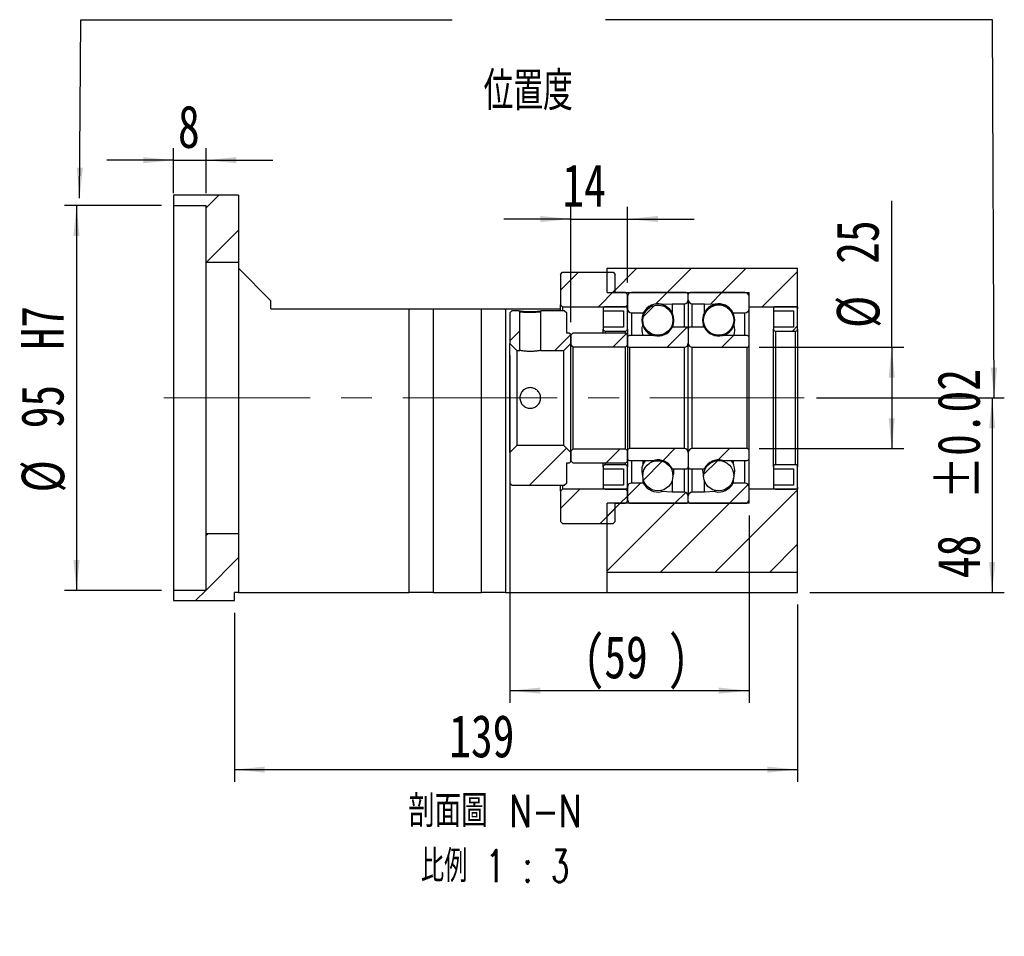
# Model space of a CAD drawing. Header units: millimetres. Extents: x 42 to 264, y 7 to 191.
# Tile 2 of 3: x 181 to 262, y 7 to 82. Entities that reach past the tile are written whole.
import ezdxf

# ---------------------------------------------------------------- set-up
doc = ezdxf.new("R2010")
doc.units = ezdxf.units.MM
doc.linetypes.add('CENTERX2', pattern=[20.32, 12.7, -2.54, 2.54, -2.54])
doc.layers.add('FORMAT', color=7, linetype='Continuous')
doc.styles.add('SLDTEXTSTYLE0', font='TXT', dxfattribs={"width": 0.75})
doc.styles.add('SLDTEXTSTYLE1', font='TXT', dxfattribs={"width": 0.7, "bigfont": 'bigfont'})
doc.styles.add('SLDTEXTSTYLE4', font='TXT', dxfattribs={"width": 0.75, "bigfont": 'bigfont'})
doc.styles.add('SLDTEXTSTYLE5', font='TXT', dxfattribs={"width": 0.65625, "bigfont": 'bigfont'})
doc.dimstyles.new('SLDDIMSTYLE4', dxfattribs={"dimtxt": 3.5, "dimasz": 2.5, "dimexe": 0, "dimexo": 0.0625, "dimgap": 0.875, "dimtad": 1, "dimlfac": 3, "dimrnd": 1e-09, "dimzin": 12, "dimdsep": 46, "dimtxsty": 'SLDTEXTSTYLE0', "dimsah": 1, "dimcen": 0.09, "dimadec": 0, "dimazin": 3, "dimtfac": 1, "dimtofl": 0, "dimtmove": 0, "dimatfit": 3, "dimfxl": 1, "dimfrac": 2, "dimtolj": 1, "dimtzin": 12, "dimarcsym": 0})
doc.dimstyles.new('SLDDIMSTYLE5', dxfattribs={"dimtxt": 3.5, "dimasz": 2.5, "dimexe": 0, "dimexo": 0.0625, "dimgap": 0.875, "dimtad": 1, "dimlfac": 3, "dimrnd": 1e-09, "dimzin": 12, "dimdsep": 46, "dimtxsty": 'SLDTEXTSTYLE0', "dimsah": 1, "dimcen": 0.09, "dimadec": 0, "dimazin": 3, "dimtfac": 1, "dimtmove": 0, "dimatfit": 0, "dimfxl": 1, "dimfrac": 2, "dimtolj": 1, "dimtzin": 12, "dimarcsym": 0})
doc.dimstyles.new('SLDDIMSTYLE6', dxfattribs={"dimtxt": 3.5, "dimasz": 2.5, "dimexe": 0, "dimexo": 0.0625, "dimgap": 0.875, "dimtad": 1, "dimlfac": 3, "dimrnd": 1e-09, "dimzin": 12, "dimdsep": 46, "dimtxsty": 'SLDTEXTSTYLE0', "dimsah": 1, "dimcen": 0.09, "dimadec": 0, "dimazin": 3, "dimtfac": 1, "dimtofl": 0, "dimtmove": 0, "dimatfit": 3, "dimfxl": 1, "dimfrac": 2, "dimtolj": 1, "dimarcsym": 0})
doc.dimstyles.new('SLDDIMSTYLE7', dxfattribs={"dimtxt": 3.5, "dimasz": 2.5, "dimexe": 0, "dimexo": 0.0625, "dimgap": 0.875, "dimtad": 1, "dimlfac": 3, "dimrnd": 1e-09, "dimzin": 12, "dimdsep": 46, "dimtxsty": 'SLDTEXTSTYLE0', "dimsah": 1, "dimcen": 0.09, "dimadec": 0, "dimazin": 3, "dimtol": 1, "dimtp": 0.02, "dimtm": 0.02, "dimtfac": 1, "dimtofl": 0, "dimtmove": 0, "dimatfit": 3, "dimfxl": 1, "dimfrac": 2, "dimtolj": 1, "dimarcsym": 0})

# ---------------------------------------------------------------- blocks, each defined once
blk = doc.blocks.new('_D_8')
at = {"layer": 'FORMAT', "color": 7}
for p, q in [((194.004, 67.661), (194.004, 71.384)), ((196.67, 67.661), (196.67, 71.384)), ((194.004, 70.384), (188.504, 70.384)), ((194.004, 70.384), (196.67, 70.384)), ((196.67, 70.384), (202.17, 70.384))]:
    blk.add_line(p, q, dxfattribs=at)
for points in [[(194.004, 70.384), (191.504, 70.634), (191.504, 70.134)], [(196.67, 70.384), (199.17, 70.134), (199.17, 70.634)]]:
    blk.add_solid(points, dxfattribs=at)
at = {"layer": 'FORMAT', "color": 7, "insert": (194.364, 74.896), "char_height": 3.5, "attachment_point": 1, "style": 'SLDTEXTSTYLE0'}
blk.add_mtext('8', dxfattribs=at)
blk = doc.blocks.new('_D_9')
at = {"layer": 'FORMAT', "color": 7}
for p, q in [((193.004, 66.661), (185.013, 66.661)), ((186.013, 66.661), (186.013, 34.995)), ((193.004, 34.995), (185.013, 34.995))]:
    blk.add_line(p, q, dxfattribs=at)
for points in [[(186.013, 66.661), (185.763, 64.161), (186.263, 64.161)], [(186.013, 34.995), (186.263, 37.495), (185.763, 37.495)]]:
    blk.add_solid(points, dxfattribs=at)
at = {"layer": 'FORMAT', "color": 7, "char_height": 3.5, "attachment_point": 1, "rotation": 90, "style": 'SLDTEXTSTYLE0'}
for s, insert in [('H7', (181.447, 54.815)), ('95', (181.447, 48.33)), ('%%c', (181.501, 43.052))]:
    blk.add_mtext(s, dxfattribs=dict(at, insert=insert))
blk = doc.blocks.new('_D_10')
at = {"layer": 'FORMAT', "color": 7}
for p, q in [((245.337, 33.828), (245.337, 19.256)), ((199.004, 33.161), (199.004, 19.256)), ((199.004, 20.256), (245.337, 20.256))]:
    blk.add_line(p, q, dxfattribs=at)
for points in [[(199.004, 20.256), (201.504, 20.006), (201.504, 20.506)], [(245.337, 20.256), (242.837, 20.506), (242.837, 20.006)]]:
    blk.add_solid(points, dxfattribs=at)
at = {"layer": 'FORMAT', "color": 7, "insert": (216.677, 24.768), "char_height": 3.5, "attachment_point": 1, "style": 'SLDTEXTSTYLE0'}
blk.add_mtext('139', dxfattribs=at)
blk = doc.blocks.new('_D_11')
at = {"layer": 'FORMAT', "color": 7}
for p, q in [((221.67, 54.311), (221.67, 25.755)), ((241.337, 41.161), (241.337, 25.755)), ((221.67, 26.755), (241.337, 26.755))]:
    blk.add_line(p, q, dxfattribs=at)
for points in [[(221.67, 26.755), (224.17, 26.505), (224.17, 27.005)], [(241.337, 26.755), (238.837, 27.005), (238.837, 26.505)]]:
    blk.add_solid(points, dxfattribs=at)
at = {"layer": 'FORMAT', "color": 7, "char_height": 3.5, "attachment_point": 1, "style": 'SLDTEXTSTYLE0'}
for s, insert in [('(', (227.709, 31.267)), (')', (234.603, 31.267)), ('59', (229.43, 31.267))]:
    blk.add_mtext(s, dxfattribs=dict(at, insert=insert))
blk = doc.blocks.new('_D_12')
at = {"layer": 'FORMAT', "color": 7}
for p, q in [((253.075, 54.995), (253.075, 67.034)), ((242.17, 54.995), (254.075, 54.995)), ((253.075, 54.995), (253.075, 46.661)), ((242.17, 46.661), (254.075, 46.661))]:
    blk.add_line(p, q, dxfattribs=at)
for points in [[(253.075, 54.995), (252.825, 52.495), (253.325, 52.495)], [(253.075, 46.661), (253.325, 49.161), (252.825, 49.161)]]:
    blk.add_solid(points, dxfattribs=at)
at = {"layer": 'FORMAT', "color": 7, "char_height": 3.5, "attachment_point": 1, "rotation": 90, "style": 'SLDTEXTSTYLE0'}
for s, insert in [('25', (248.51, 61.862)), ('%%c', (248.563, 56.584))]:
    blk.add_mtext(s, dxfattribs=dict(at, insert=insert))
blk = doc.blocks.new('_D_13')
at = {"layer": 'FORMAT', "color": 7}
for p, q in [((246.881, 50.828), (262.337, 50.828)), ((261.337, 50.828), (261.337, 34.828)), ((246.337, 34.828), (262.337, 34.828))]:
    blk.add_line(p, q, dxfattribs=at)
for points in [[(261.337, 50.828), (261.087, 48.328), (261.587, 48.328)], [(261.337, 34.828), (261.587, 37.328), (261.087, 37.328)]]:
    blk.add_solid(points, dxfattribs=at)
at = {"layer": 'FORMAT', "color": 7, "char_height": 3.5, "attachment_point": 1, "rotation": 90, "style": 'SLDTEXTSTYLE0'}
for s, insert in [('±0.02', (256.825, 42.491)), ('48', (256.825, 36.006))]:
    blk.add_mtext(s, dxfattribs=dict(at, insert=insert))
blk = doc.blocks.new('_D_14')
at = {"layer": 'FORMAT', "color": 7}
for p, q in [((226.67, 57.061), (226.67, 66.543)), ((231.337, 60.328), (231.337, 66.543)), ((226.67, 65.543), (221.17, 65.543)), ((226.67, 65.543), (231.337, 65.543)), ((231.337, 65.543), (236.837, 65.543))]:
    blk.add_line(p, q, dxfattribs=at)
for points in [[(226.67, 65.543), (224.17, 65.793), (224.17, 65.293)], [(231.337, 65.543), (233.837, 65.293), (233.837, 65.793)]]:
    blk.add_solid(points, dxfattribs=at)
at = {"layer": 'FORMAT', "color": 7, "insert": (225.981, 70.055), "char_height": 3.5, "attachment_point": 1, "style": 'SLDTEXTSTYLE0'}
blk.add_mtext('14', dxfattribs=at)
blk = doc.blocks.new('SW_NOTE_1')
at = {"layer": 'FORMAT', "color": 0, "char_height": 2.64583, "attachment_point": 2}
for s, insert, style in [('\\M+19655\\M+196CA\\M+19AA4 N-N', (8.847, 3.411), 'SLDTEXTSTYLE4'), ('\\M+194E4\\M+197E1 1 : 3', (8.861, -1.117), 'SLDTEXTSTYLE5')]:
    blk.add_mtext(s, dxfattribs=dict(at, insert=insert, style=style))

msp = doc.modelspace()

# ---------------------------------------------------------------- hatches: boundary and pattern name
at = {"layer": 'FORMAT', "linetype": 'Continuous', "lineweight": 18}
h = msp.add_hatch(dxfattribs=at)
h.set_pattern_fill('ANSI31', color=256, style=0)
h.paths.add_polyline_path([(199.3369, 61.9946), (199.3369, 67.4946), (194.0035, 67.4946), (194.0035, 66.6613), (196.6702, 66.6613), (196.6702, 61.9946)], flags=0)
h = msp.add_hatch(dxfattribs=at)
h.set_pattern_fill('ANSI31', color=256, style=0)
h.paths.add_polyline_path([(231.1702, 58.328), (231.3369, 58.4946), (231.3369, 59.328), (231.1702, 59.4946), (230.3369, 59.4946), (230.3369, 60.9946), (230.1702, 61.1613), (226.0035, 61.1613), (225.8369, 60.9946), (225.8369, 58.4946), (226.0035, 58.328)], flags=0)
h = msp.add_hatch(dxfattribs=at)
h.set_pattern_fill('ANSI31', color=256, style=0)
h.paths.add_polyline_path([(245.3369, 61.4946), (229.6702, 61.4946), (229.6702, 59.4946), (241.3369, 59.4946), (241.3369, 58.328), (245.3369, 58.328)], flags=0)
h = msp.add_hatch(dxfattribs=at)
h.set_pattern_fill('ANSI31', color=256, style=0)
edge = h.paths.add_edge_path(flags=0)
edge.add_line((236.3369, 58.9113), (236.3369, 59.328))
edge.add_arc((236.1702, 59.328), 0.1667, 0, 90)
edge.add_line((236.1702, 59.4946), (231.6702, 59.4946))
edge.add_arc((231.6702, 59.1613), 0.3333, 90, 180)
edge.add_line((231.3369, 59.1613), (231.3369, 58.1613))
edge.add_arc((231.6702, 58.1613), 0.3333, 180, 270)
edge.add_line((231.6702, 57.828), (232.6087, 57.828))
edge.add_arc((232.6087, 57.8946), 0.0667, 270, 332.110612)
edge.add_arc((233.8369, 57.2446), 1.3229, 77.204848, 152.110612, ccw=False)
edge.add_arc((234.1446, 58.5997), 0.0667, 257.204848, 273)
edge.add_line((234.1481, 58.5331), (235.0035, 58.578))
edge.add_line((235.0035, 58.578), (236.0035, 58.578))
edge.add_arc((236.0035, 58.9113), 0.3333, 270, 360)
h = msp.add_hatch(dxfattribs=at)
h.set_pattern_fill('ANSI31', color=256, style=0)
edge = h.paths.add_edge_path(flags=0)
edge.add_line((241.0035, 59.4946), (236.5035, 59.4946))
edge.add_arc((236.5035, 59.328), 0.1667, 90, 180)
edge.add_line((236.3369, 59.328), (236.3369, 58.9113))
edge.add_arc((236.6702, 58.9113), 0.3333, 180, 270)
edge.add_line((236.6702, 58.578), (237.6702, 58.578))
edge.add_line((237.6702, 58.578), (238.5256, 58.5331))
edge.add_arc((238.5291, 58.5997), 0.0667, 267, 282.795152)
edge.add_arc((238.8369, 57.2446), 1.3229, 27.889388, 102.795152, ccw=False)
edge.add_arc((240.0651, 57.8946), 0.0667, 207.889388, 270)
edge.add_line((240.0651, 57.828), (241.0035, 57.828))
edge.add_arc((241.0035, 58.1613), 0.3333, 270, 360)
edge.add_line((241.3369, 58.1613), (241.3369, 59.1613))
edge.add_arc((241.0035, 59.1613), 0.3333, 0, 90)
h = msp.add_hatch(dxfattribs=at)
h.set_pattern_fill('ANSI31', color=256, style=0)
edge = h.paths.add_edge_path(flags=0)
edge.add_line((231.0035, 57.9946), (231.0035, 56.6613))
edge.add_line((231.0035, 56.6613), (229.3369, 56.6613))
edge.add_line((229.3369, 56.6613), (229.3369, 56.4946))
edge.add_arc((229.5035, 56.4946), 0.1667, 180, 270)
edge.add_line((229.5035, 56.328), (231.1702, 56.328))
edge.add_arc((231.1702, 56.4946), 0.1667, 270, 360)
edge.add_line((231.3369, 56.4946), (231.3369, 58.1613))
edge.add_arc((231.1702, 58.1613), 0.1667, 0, 90)
edge.add_line((231.1702, 58.328), (229.5035, 58.328))
edge.add_arc((229.5035, 58.1613), 0.1667, 90, 180)
edge.add_line((229.3369, 58.1613), (229.3369, 57.9946))
edge.add_line((229.3369, 57.9946), (231.0035, 57.9946))
h = msp.add_hatch(dxfattribs=at)
h.set_pattern_fill('ANSI31', color=256, style=0)
edge = h.paths.add_edge_path(flags=0)
edge.add_arc((233.8369, 57.2285), 1.2422, 0, 360)
h = msp.add_hatch(dxfattribs=at)
h.set_pattern_fill('ANSI31', color=256, style=0)
edge = h.paths.add_edge_path(flags=0)
edge.add_arc((238.8369, 57.229), 1.2448, 0, 360)
h = msp.add_hatch(dxfattribs=at)
h.set_pattern_fill('ANSI31', color=256, style=0)
edge = h.paths.add_edge_path(flags=0)
edge.add_line((245.0035, 57.9946), (245.0035, 56.6613))
edge.add_line((245.0035, 56.6613), (243.3369, 56.6613))
edge.add_line((243.3369, 56.6613), (243.3369, 56.4946))
edge.add_arc((243.5035, 56.4946), 0.1667, 180, 270)
edge.add_line((243.5035, 56.328), (245.1702, 56.328))
edge.add_arc((245.1702, 56.4946), 0.1667, 270, 360)
edge.add_line((245.3369, 56.4946), (245.3369, 58.1613))
edge.add_arc((245.1702, 58.1613), 0.1667, 0, 90)
edge.add_line((245.1702, 58.328), (243.5035, 58.328))
edge.add_arc((243.5035, 58.1613), 0.1667, 90, 180)
edge.add_line((243.3369, 58.1613), (243.3369, 57.9946))
edge.add_line((243.3369, 57.9946), (245.0035, 57.9946))
h = msp.add_hatch(dxfattribs=at)
h.set_pattern_fill('ANSI31', color=256, style=0)
h.paths.add_polyline_path([(221.6702, 55.3113), (222.2369, 54.7446), (222.4869, 54.7446), (222.4869, 57.905), (222.4098, 57.9946), (221.8369, 57.9946), (221.6702, 57.828)], flags=0)
h = msp.add_hatch(dxfattribs=at)
h.set_pattern_fill('ANSI31', color=256, style=0)
edge = h.paths.add_edge_path(flags=0)
edge.add_line((226.1035, 54.7446), (226.6702, 55.3113))
edge.add_line((226.6702, 55.3113), (226.6702, 56.0613))
edge.add_line((226.6702, 56.0613), (226.5702, 56.1613))
edge.add_line((226.5702, 56.1613), (226.3369, 56.1613))
edge.add_line((226.3369, 56.1613), (226.3369, 57.828))
edge.add_line((226.3369, 57.828), (226.1702, 57.9946))
edge.add_line((226.1702, 57.9946), (224.264, 57.9946))
edge.add_line((224.264, 57.9946), (224.1869, 57.905))
edge.add_line((224.1869, 57.905), (224.1869, 54.7446))
edge.add_line((224.1869, 54.7446), (226.1035, 54.7446))
h = msp.add_hatch(dxfattribs=at)
h.set_pattern_fill('ANSI31', color=256, style=0)
edge = h.paths.add_edge_path(flags=0)
edge.add_line((226.6702, 55.2113), (226.8369, 55.0446))
edge.add_line((226.8369, 55.0446), (231.1702, 55.0446))
edge.add_arc((231.1702, 55.2113), 0.1667, 270, 360)
edge.add_line((231.3369, 55.2113), (231.3369, 55.9946))
edge.add_arc((231.1702, 55.9946), 0.1667, 0, 90)
edge.add_line((231.1702, 56.1613), (226.8369, 56.1613))
edge.add_line((226.8369, 56.1613), (226.6702, 55.9946))
edge.add_line((226.6702, 55.9946), (226.6702, 55.2113))
h = msp.add_hatch(dxfattribs=at)
h.set_pattern_fill('ANSI31', color=256, style=0)
edge = h.paths.add_edge_path(flags=0)
edge.add_line((231.3369, 55.7946), (231.3369, 55.1613))
edge.add_arc((231.5035, 55.1613), 0.1667, 180, 270)
edge.add_line((231.5035, 54.9946), (236.0035, 54.9946))
edge.add_arc((236.0035, 55.328), 0.3333, 270, 360)
edge.add_line((236.3369, 55.328), (236.3369, 56.4946))
edge.add_arc((236.1702, 56.4946), 0.1667, 0, 90)
edge.add_line((236.1702, 56.6613), (235.0651, 56.6613))
edge.add_arc((235.0651, 56.5946), 0.0667, 90, 152.110612)
edge.add_arc((233.8369, 57.2446), 1.3229, 256.291565, 332.110612, ccw=False)
edge.add_arc((233.5076, 55.8946), 0.0667, 76.291565, 90)
edge.add_line((233.5076, 55.9613), (231.5035, 55.9613))
edge.add_arc((231.5035, 55.7946), 0.1667, 90, 180)
h = msp.add_hatch(dxfattribs=at)
h.set_pattern_fill('ANSI31', color=256, style=0)
edge = h.paths.add_edge_path(flags=0)
edge.add_line((236.6702, 54.9946), (241.1702, 54.9946))
edge.add_arc((241.1702, 55.1613), 0.1667, 270, 360)
edge.add_line((241.3369, 55.1613), (241.3369, 55.7946))
edge.add_arc((241.1702, 55.7946), 0.1667, 0, 90)
edge.add_line((241.1702, 55.9613), (239.1662, 55.9613))
edge.add_arc((239.1662, 55.8946), 0.0667, 90, 103.708435)
edge.add_arc((238.8369, 57.2446), 1.3229, 207.889388, 283.708435, ccw=False)
edge.add_arc((237.6087, 56.5946), 0.0667, 27.889388, 90)
edge.add_line((237.6087, 56.6613), (236.5035, 56.6613))
edge.add_arc((236.5035, 56.4946), 0.1667, 90, 180)
edge.add_line((236.3369, 56.4946), (236.3369, 55.328))
edge.add_arc((236.6702, 55.328), 0.3333, 180, 270)
h = msp.add_hatch(dxfattribs=at)
h.set_pattern_fill('ANSI31', color=256, style=0)
h.paths.add_polyline_path([(226.5702, 45.4946), (226.6702, 45.5946), (226.6702, 46.3446), (226.1035, 46.9113), (222.2369, 46.9113), (221.6702, 46.3446), (221.6702, 43.828), (221.8369, 43.6613), (226.1702, 43.6613), (226.3369, 43.828), (226.3369, 45.4946)], flags=0)
h = msp.add_hatch(dxfattribs=at)
h.set_pattern_fill('ANSI31', color=256, style=0)
edge = h.paths.add_edge_path(flags=0)
edge.add_line((226.8369, 46.6113), (226.6702, 46.4446))
edge.add_line((226.6702, 46.4446), (226.6702, 45.6613))
edge.add_line((226.6702, 45.6613), (226.8369, 45.4946))
edge.add_line((226.8369, 45.4946), (231.1702, 45.4946))
edge.add_arc((231.1702, 45.6613), 0.1667, 270, 360)
edge.add_line((231.3369, 45.6613), (231.3369, 46.4446))
edge.add_arc((231.1702, 46.4446), 0.1667, 0, 90)
edge.add_line((231.1702, 46.6113), (226.8369, 46.6113))
h = msp.add_hatch(dxfattribs=at)
h.set_pattern_fill('ANSI31', color=256, style=0)
edge = h.paths.add_edge_path(flags=0)
edge.add_line((236.0035, 46.6613), (231.5035, 46.6613))
edge.add_arc((231.5035, 46.4946), 0.1667, 90, 180)
edge.add_line((231.3369, 46.4946), (231.3369, 45.8613))
edge.add_arc((231.5035, 45.8613), 0.1667, 180, 270)
edge.add_line((231.5035, 45.6946), (233.5076, 45.6946))
edge.add_arc((233.5076, 45.7613), 0.0667, 270, 283.708435)
edge.add_arc((233.8369, 44.4113), 1.3229, 27.889388, 103.708435, ccw=False)
edge.add_arc((235.0651, 45.0613), 0.0667, 207.889388, 270)
edge.add_line((235.0651, 44.9946), (236.1702, 44.9946))
edge.add_arc((236.1702, 45.1613), 0.1667, 270, 360)
edge.add_line((236.3369, 45.1613), (236.3369, 46.328))
edge.add_arc((236.0035, 46.328), 0.3333, 0, 90)
h = msp.add_hatch(dxfattribs=at)
h.set_pattern_fill('ANSI31', color=256, style=0)
edge = h.paths.add_edge_path(flags=0)
edge.add_line((241.3369, 45.8613), (241.3369, 46.4946))
edge.add_arc((241.1702, 46.4946), 0.1667, 0, 90)
edge.add_line((241.1702, 46.6613), (236.6702, 46.6613))
edge.add_arc((236.6702, 46.328), 0.3333, 90, 180)
edge.add_line((236.3369, 46.328), (236.3369, 45.1613))
edge.add_arc((236.5035, 45.1613), 0.1667, 180, 270)
edge.add_line((236.5035, 44.9946), (237.6087, 44.9946))
edge.add_arc((237.6087, 45.0613), 0.0667, 270, 332.110612)
edge.add_arc((238.8369, 44.4113), 1.3229, 76.291565, 152.110612, ccw=False)
edge.add_arc((239.1662, 45.7613), 0.0667, 256.291565, 270)
edge.add_line((239.1662, 45.6946), (241.1702, 45.6946))
edge.add_arc((241.1702, 45.8613), 0.1667, 270, 360)
h = msp.add_hatch(dxfattribs=at)
h.set_pattern_fill('ANSI31', color=256, style=0)
edge = h.paths.add_edge_path(flags=0)
edge.add_arc((233.8369, 44.4274), 1.2422, 0, 360)
h = msp.add_hatch(dxfattribs=at)
h.set_pattern_fill('ANSI31', color=256, style=0)
edge = h.paths.add_edge_path(flags=0)
edge.add_arc((238.8369, 44.4269), 1.2448, 0, 360)
h = msp.add_hatch(dxfattribs=at)
h.set_pattern_fill('ANSI31', color=256, style=0)
edge = h.paths.add_edge_path(flags=0)
edge.add_line((229.3369, 45.1613), (229.3369, 44.9946))
edge.add_line((229.3369, 44.9946), (231.0035, 44.9946))
edge.add_line((231.0035, 44.9946), (231.0035, 43.6613))
edge.add_line((231.0035, 43.6613), (229.3369, 43.6613))
edge.add_line((229.3369, 43.6613), (229.3369, 43.4946))
edge.add_arc((229.5035, 43.4946), 0.1667, 180, 270)
edge.add_line((229.5035, 43.328), (231.1702, 43.328))
edge.add_arc((231.1702, 43.4946), 0.1667, 270, 360)
edge.add_line((231.3369, 43.4946), (231.3369, 45.1613))
edge.add_arc((231.1702, 45.1613), 0.1667, 0, 90)
edge.add_line((231.1702, 45.328), (229.5035, 45.328))
edge.add_arc((229.5035, 45.1613), 0.1667, 90, 180)
h = msp.add_hatch(dxfattribs=at)
h.set_pattern_fill('ANSI31', color=256, style=0)
edge = h.paths.add_edge_path(flags=0)
edge.add_line((243.3369, 45.1613), (243.3369, 44.9946))
edge.add_line((243.3369, 44.9946), (245.0035, 44.9946))
edge.add_line((245.0035, 44.9946), (245.0035, 43.6613))
edge.add_line((245.0035, 43.6613), (243.3369, 43.6613))
edge.add_line((243.3369, 43.6613), (243.3369, 43.4946))
edge.add_arc((243.5035, 43.4946), 0.1667, 180, 270)
edge.add_line((243.5035, 43.328), (245.1702, 43.328))
edge.add_arc((245.1702, 43.4946), 0.1667, 270, 360)
edge.add_line((245.3369, 43.4946), (245.3369, 45.1613))
edge.add_arc((245.1702, 45.1613), 0.1667, 0, 90)
edge.add_line((245.1702, 45.328), (243.5035, 45.328))
edge.add_arc((243.5035, 45.1613), 0.1667, 90, 180)
h = msp.add_hatch(dxfattribs=at)
h.set_pattern_fill('ANSI31', color=256, style=0)
edge = h.paths.add_edge_path(flags=0)
edge.add_line((231.6702, 42.1613), (236.1702, 42.1613))
edge.add_arc((236.1702, 42.328), 0.1667, 270, 360)
edge.add_line((236.3369, 42.328), (236.3369, 42.7446))
edge.add_arc((236.0035, 42.7446), 0.3333, 0, 90)
edge.add_line((236.0035, 43.078), (235.0035, 43.078))
edge.add_line((235.0035, 43.078), (234.1481, 43.1228))
edge.add_arc((234.1446, 43.0562), 0.0667, 87, 102.795152)
edge.add_arc((233.8369, 44.4113), 1.3229, 207.889388, 282.795152, ccw=False)
edge.add_arc((232.6087, 43.7613), 0.0667, 27.889388, 90)
edge.add_line((232.6087, 43.828), (231.6702, 43.828))
edge.add_arc((231.6702, 43.4946), 0.3333, 90, 180)
edge.add_line((231.3369, 43.4946), (231.3369, 42.4946))
edge.add_arc((231.6702, 42.4946), 0.3333, 180, 270)
h = msp.add_hatch(dxfattribs=at)
h.set_pattern_fill('ANSI31', color=256, style=0)
edge = h.paths.add_edge_path(flags=0)
edge.add_line((236.3369, 42.7446), (236.3369, 42.328))
edge.add_arc((236.5035, 42.328), 0.1667, 180, 270)
edge.add_line((236.5035, 42.1613), (241.0035, 42.1613))
edge.add_arc((241.0035, 42.4946), 0.3333, 270, 360)
edge.add_line((241.3369, 42.4946), (241.3369, 43.4946))
edge.add_arc((241.0035, 43.4946), 0.3333, 0, 90)
edge.add_line((241.0035, 43.828), (240.0651, 43.828))
edge.add_arc((240.0651, 43.7613), 0.0667, 90, 152.110612)
edge.add_arc((238.8369, 44.4113), 1.3229, 257.204848, 332.110612, ccw=False)
edge.add_arc((238.5291, 43.0562), 0.0667, 77.204848, 93)
edge.add_line((238.5256, 43.1228), (237.6702, 43.078))
edge.add_line((237.6702, 43.078), (236.6702, 43.078))
edge.add_arc((236.6702, 42.7446), 0.3333, 90, 180)
h = msp.add_hatch(dxfattribs=at)
h.set_pattern_fill('ANSI31', color=256, style=0)
h.paths.add_polyline_path([(231.3369, 43.1613), (231.1702, 43.328), (226.0035, 43.328), (225.8369, 43.1613), (225.8369, 40.6613), (226.0035, 40.4946), (230.1702, 40.4946), (230.3369, 40.6613), (230.3369, 42.1613), (231.1702, 42.1613), (231.3369, 42.328)], flags=0)
h = msp.add_hatch(dxfattribs=at)
h.set_pattern_fill('ANSI31', color=256, style=0)
h.paths.add_polyline_path([(241.3369, 43.328), (241.3369, 42.1613), (229.6702, 42.1613), (229.6702, 36.4946), (245.3369, 36.4946), (245.3369, 43.328)], flags=0)
h = msp.add_hatch(dxfattribs=at)
h.set_pattern_fill('ANSI31', color=256, style=0)
h.paths.add_polyline_path([(196.6702, 39.6613), (196.6702, 34.9946), (194.0035, 34.9946), (194.0035, 34.1613), (199.0035, 34.1613), (199.0035, 34.828), (199.3369, 34.828), (199.3369, 39.6613)], flags=0)

# ---------------------------------------------------------------- linework, layer by layer
at = {"color": 7, "linetype": 'Continuous', "lineweight": 25}
for p, q in [((194.0035, 67.4946), (194.0035, 66.6613)), ((199.3369, 67.4946), (194.0035, 67.4946)), ((199.3369, 67.4946), (199.3369, 61.9946)), ((194.0035, 66.6613), (196.6702, 66.6613)), ((194.0035, 66.6613), (194.0035, 34.9946)), ((196.6702, 61.9946), (196.6702, 66.6613)), ((196.6702, 61.9946), (199.3369, 61.9946)), ((196.6702, 39.6613), (196.6702, 61.9946)), ((199.3369, 61.9946), (199.3369, 39.6613)), ((199.3369, 61.4946), (202.0035, 58.828)), ((225.8369, 60.9946), (226.0035, 61.1613)), ((225.8369, 60.9946), (225.8369, 58.4946)), ((226.0035, 61.1613), (230.1702, 61.1613)), ((229.6702, 59.4946), (229.6702, 61.4946)), ((229.6702, 61.4946), (245.3369, 61.4946)), ((230.1702, 61.1613), (230.3369, 60.9946)), ((230.3369, 59.4946), (230.3369, 60.9946)), ((245.3369, 58.328), (245.3369, 61.4946)), ((229.6702, 59.4946), (241.3369, 59.4946)), ((231.1702, 59.4946), (230.3369, 59.4946)), ((231.1702, 59.4946), (231.3369, 59.328)), ((231.3369, 58.4946), (231.3369, 59.328)), ((231.3369, 59.1613), (231.3369, 58.1613)), ((236.1702, 59.4946), (231.6702, 59.4946)), ((236.3369, 58.9113), (236.3369, 59.328)), ((241.0035, 59.4946), (236.5035, 59.4946)), ((241.3369, 58.328), (241.3369, 59.4946)), ((241.3369, 58.1613), (241.3369, 59.1613)), ((202.0035, 58.1613), (202.0035, 58.828)), ((226.0035, 58.328), (225.8369, 58.4946)), ((225.8369, 57.9946), (225.8369, 58.4946)), ((226.0035, 58.328), (231.1702, 58.328)), ((226.0035, 58.328), (226.0035, 57.9946)), ((231.1702, 58.328), (229.5035, 58.328)), ((231.3369, 58.4946), (231.1702, 58.328)), ((234.1481, 58.5331), (235.0035, 58.578)), ((235.0035, 58.578), (236.0035, 58.578)), ((235.0035, 58.578), (235.0035, 57.8522)), ((236.3369, 58.9113), (236.3369, 56.4946)), ((236.6702, 58.578), (237.6702, 58.578)), ((237.6702, 58.578), (238.5256, 58.5331)), ((237.6702, 57.8527), (237.6702, 58.578)), ((241.3369, 58.328), (245.3369, 58.328)), ((245.1702, 58.328), (243.5035, 58.328)), ((245.3369, 58.328), (245.3369, 58.1613)), ((202.0035, 58.1613), (213.3682, 58.1613)), ((213.3682, 34.828), (213.3682, 58.1613)), ((213.3682, 58.1613), (215.3526, 58.1613)), ((215.3526, 58.1613), (215.3526, 34.828)), ((215.3526, 58.1613), (219.3212, 58.1613)), ((219.3212, 34.828), (219.3212, 58.1613)), ((219.3212, 58.1613), (221.3055, 58.1613)), ((221.3055, 58.1613), (221.3055, 34.828)), ((221.3055, 58.1613), (225.8369, 58.1613)), ((221.6702, 57.828), (221.8369, 57.9946)), ((221.6702, 57.828), (221.6702, 55.3113)), ((222.4098, 57.9946), (221.8369, 57.9946)), ((222.4098, 57.9946), (222.4869, 57.905)), ((222.4869, 54.7446), (222.4869, 57.905)), ((224.1869, 57.905), (224.264, 57.9946)), ((224.1869, 57.905), (224.1869, 54.7446)), ((226.1702, 57.9946), (224.264, 57.9946)), ((226.1702, 57.9946), (226.3369, 57.828)), ((226.3369, 56.1613), (226.3369, 57.828)), ((229.3369, 58.1613), (229.3369, 57.9946)), ((229.3369, 57.9946), (231.0035, 57.9946)), ((229.3369, 57.9946), (229.3369, 56.6613)), ((231.0035, 57.9946), (231.0035, 56.6613)), ((231.3369, 56.4946), (231.3369, 58.1613)), ((231.6702, 57.828), (232.6087, 57.828)), ((240.0651, 57.828), (241.0035, 57.828)), ((241.3369, 55.7946), (241.3369, 58.1613)), ((243.3369, 58.1613), (243.3369, 57.9946)), ((243.3369, 57.9946), (245.0035, 57.9946)), ((243.3369, 57.9946), (243.3369, 56.6613)), ((245.0035, 57.9946), (245.0035, 56.6613)), ((245.3369, 56.4946), (245.3369, 58.1613)), ((235.1332, 56.6613), (235.0928, 56.8129)), ((237.5804, 56.8149), (237.5399, 56.6613)), ((226.5702, 56.1613), (226.3369, 56.1613)), ((226.5702, 56.1613), (226.6702, 56.0613)), ((226.6702, 55.9946), (226.8369, 56.1613)), ((226.6702, 55.3113), (226.6702, 56.0613)), ((226.6702, 55.9946), (226.6702, 55.2113)), ((231.1702, 56.1613), (226.8369, 56.1613)), ((229.3369, 56.6613), (229.3369, 56.4946)), ((231.0035, 56.6613), (229.3369, 56.6613)), ((229.3369, 56.1613), (229.3369, 56.4946)), ((229.5035, 56.328), (231.1702, 56.328)), ((231.3369, 56.4946), (231.3369, 55.9946)), ((231.3369, 55.2113), (231.3369, 55.9946)), ((233.5076, 55.9613), (231.5035, 55.9613)), ((236.1702, 56.6613), (235.0651, 56.6613)), ((236.3369, 56.4946), (236.3369, 55.328)), ((237.6087, 56.6613), (236.5035, 56.6613)), ((241.1702, 55.9613), (239.1662, 55.9613)), ((243.3369, 56.6613), (243.3369, 56.4946)), ((245.0035, 56.6613), (243.3369, 56.6613)), ((243.3369, 45.1613), (243.3369, 56.4946)), ((243.5035, 56.328), (245.1702, 56.328)), ((243.5035, 56.328), (243.5035, 45.328)), ((245.1702, 45.328), (245.1702, 56.328)), ((245.3369, 56.4946), (245.3369, 45.1613)), ((222.2369, 54.7446), (221.6702, 55.3113)), ((221.6702, 46.3446), (221.6702, 55.3113)), ((226.6702, 55.3113), (226.1035, 54.7446)), ((226.8369, 55.0446), (226.6702, 55.2113)), ((226.6702, 46.4446), (226.6702, 55.2113)), ((231.3369, 55.7946), (231.3369, 55.1613)), ((231.3369, 55.1613), (231.3369, 46.4946)), ((236.3369, 46.328), (236.3369, 55.328)), ((241.3369, 55.1613), (241.3369, 55.7946)), ((241.3369, 46.4946), (241.3369, 55.1613)), ((222.2369, 54.7446), (222.2369, 46.9113)), ((222.2369, 54.7446), (222.4869, 54.7446)), ((224.1869, 54.7446), (226.1035, 54.7446)), ((226.1035, 46.9113), (226.1035, 54.7446)), ((226.8369, 55.0446), (231.1702, 55.0446)), ((226.8369, 55.0446), (226.8369, 46.6113)), ((231.1702, 46.6113), (231.1702, 55.0446)), ((231.5035, 54.9946), (236.0035, 54.9946)), ((231.5035, 54.9946), (231.5035, 46.6613)), ((236.0035, 54.9946), (236.0035, 46.6613)), ((236.6702, 54.9946), (241.1702, 54.9946)), ((236.6702, 46.6613), (236.6702, 54.9946)), ((241.1702, 46.6613), (241.1702, 54.9946)), ((221.6702, 46.3446), (222.2369, 46.9113)), ((221.6702, 46.3446), (221.6702, 43.828)), ((226.1035, 46.9113), (222.2369, 46.9113)), ((226.1035, 46.9113), (226.6702, 46.3446)), ((226.6702, 46.4446), (226.8369, 46.6113)), ((226.6702, 46.4446), (226.6702, 45.6613)), ((226.6702, 45.5946), (226.6702, 46.3446)), ((231.1702, 46.6113), (226.8369, 46.6113)), ((231.3369, 46.4946), (231.3369, 45.8613)), ((231.3369, 45.6613), (231.3369, 46.4446)), ((236.0035, 46.6613), (231.5035, 46.6613)), ((236.3369, 46.328), (236.3369, 45.1613)), ((241.1702, 46.6613), (236.6702, 46.6613)), ((241.3369, 45.8613), (241.3369, 46.4946)), ((226.3369, 45.4946), (226.5702, 45.4946)), ((226.3369, 43.828), (226.3369, 45.4946)), ((226.6702, 45.5946), (226.5702, 45.4946)), ((226.8369, 45.4946), (226.6702, 45.6613)), ((226.8369, 45.4946), (231.1702, 45.4946)), ((229.3369, 45.1613), (229.3369, 45.4946)), ((231.3369, 45.6613), (231.3369, 45.1613)), ((231.5035, 45.6946), (233.5076, 45.6946)), ((232.7735, 45.6946), (232.79, 45.6728)), ((239.1662, 45.6946), (241.1702, 45.6946)), ((239.8827, 45.6767), (239.8963, 45.6946)), ((241.3369, 43.4946), (241.3369, 45.8613)), ((229.3369, 45.1613), (229.3369, 44.9946)), ((229.3369, 44.9946), (231.0035, 44.9946)), ((229.3369, 44.9946), (229.3369, 43.6613)), ((231.1702, 45.328), (229.5035, 45.328)), ((231.0035, 44.9946), (231.0035, 43.6613)), ((231.3369, 43.4946), (231.3369, 45.1613)), ((235.0651, 44.9946), (236.1702, 44.9946)), ((235.1598, 44.8639), (235.1533, 44.9946)), ((236.3369, 45.1613), (236.3369, 42.7446)), ((236.5035, 44.9946), (237.6087, 44.9946)), ((243.3369, 45.1613), (243.3369, 44.9946)), ((243.3369, 44.9946), (245.0035, 44.9946)), ((243.3369, 44.9946), (243.3369, 43.6613)), ((245.1702, 45.328), (243.5035, 45.328)), ((245.0035, 44.9946), (245.0035, 43.6613)), ((245.3369, 43.4946), (245.3369, 45.1613)), ((221.8369, 43.6613), (221.6702, 43.828)), ((226.3369, 43.828), (226.1702, 43.6613)), ((232.6087, 43.828), (231.6702, 43.828)), ((235.0035, 44.0008), (235.0035, 43.078)), ((237.6702, 43.078), (237.6702, 43.9928)), ((241.0035, 43.828), (240.0651, 43.828)), ((221.8369, 43.6613), (226.1702, 43.6613)), ((225.8369, 43.1613), (225.8369, 43.6613)), ((225.8369, 43.1613), (226.0035, 43.328)), ((225.8369, 43.1613), (225.8369, 40.6613)), ((226.0035, 43.6613), (226.0035, 43.328)), ((231.1702, 43.328), (226.0035, 43.328)), ((229.3369, 43.6613), (229.3369, 43.4946)), ((231.0035, 43.6613), (229.3369, 43.6613)), ((229.5035, 43.328), (231.1702, 43.328)), ((231.1702, 43.328), (231.3369, 43.1613)), ((231.3369, 43.4946), (231.3369, 42.4946)), ((231.3369, 42.328), (231.3369, 43.1613)), ((235.0035, 43.078), (234.1481, 43.1228)), ((236.0035, 43.078), (235.0035, 43.078)), ((237.6702, 43.078), (236.6702, 43.078)), ((238.5256, 43.1228), (237.6702, 43.078)), ((241.3369, 42.4946), (241.3369, 43.4946)), ((245.3369, 43.328), (241.3369, 43.328)), ((241.3369, 42.1613), (241.3369, 43.328)), ((243.3369, 43.6613), (243.3369, 43.4946)), ((245.0035, 43.6613), (243.3369, 43.6613)), ((243.5035, 43.328), (245.1702, 43.328)), ((245.3369, 43.4946), (245.3369, 43.328)), ((245.3369, 36.4946), (245.3369, 43.328)), ((229.6702, 36.4946), (229.6702, 42.1613)), ((241.3369, 42.1613), (229.6702, 42.1613)), ((230.3369, 42.1613), (231.1702, 42.1613)), ((230.3369, 40.6613), (230.3369, 42.1613)), ((231.3369, 42.328), (231.1702, 42.1613)), ((231.6702, 42.1613), (236.1702, 42.1613)), ((236.3369, 42.328), (236.3369, 42.7446)), ((236.5035, 42.1613), (241.0035, 42.1613)), ((226.0035, 40.4946), (225.8369, 40.6613)), ((230.3369, 40.6613), (230.1702, 40.4946)), ((226.0035, 40.4946), (230.1702, 40.4946)), ((199.3369, 39.6613), (196.6702, 39.6613)), ((196.6702, 34.9946), (196.6702, 39.6613)), ((199.3369, 39.6613), (199.3369, 34.828)), ((229.6702, 36.4946), (245.3369, 36.4946)), ((229.6702, 34.828), (229.6702, 36.4946)), ((245.3369, 34.828), (245.3369, 36.4946)), ((194.0035, 34.9946), (194.0035, 34.1613)), ((196.6702, 34.9946), (194.0035, 34.9946)), ((194.0035, 34.1613), (199.0035, 34.1613)), ((199.0035, 34.1613), (199.0035, 34.828)), ((199.3369, 34.828), (199.0035, 34.828)), ((199.3369, 34.828), (213.3682, 34.828)), ((215.3526, 34.828), (213.3682, 34.828)), ((215.3526, 34.828), (219.3212, 34.828)), ((221.3055, 34.828), (219.3212, 34.828)), ((221.3055, 34.828), (229.6702, 34.828)), ((229.6702, 34.828), (245.3369, 34.828))]:
    msp.add_line(p, q, dxfattribs=at)
at = {"color": 8, "linetype": 'Continuous', "lineweight": 25}
for p, q in [((234.1298, 58.5347), (234.1298, 58.5186)), ((234.1481, 58.5331), (234.1481, 58.5143)), ((236.0035, 58.578), (236.0035, 56.6613)), ((236.6702, 56.6613), (236.6702, 58.578)), ((238.5256, 58.5148), (238.5256, 58.5331)), ((238.5439, 58.5191), (238.5439, 58.5347)), ((231.6702, 57.828), (231.6702, 55.9613)), ((232.6087, 57.828), (232.6087, 57.7201)), ((232.6676, 57.8635), (232.6676, 57.8473)), ((240.0061, 57.8478), (240.0061, 57.8635)), ((240.0651, 57.7206), (240.0651, 57.828)), ((241.0035, 55.9613), (241.0035, 57.828)), ((229.5035, 56.328), (229.5035, 56.1613)), ((231.1702, 56.1613), (231.1702, 56.328)), ((229.5035, 45.4946), (229.5035, 45.328)), ((231.1702, 45.328), (231.1702, 45.4946)), ((231.6702, 45.6946), (231.6702, 43.828)), ((232.6087, 45.6946), (232.6087, 45.3555)), ((232.6676, 45.6946), (232.6676, 45.4827)), ((240.0061, 45.4854), (240.0061, 45.6946)), ((240.0651, 45.3582), (240.0651, 45.6946)), ((241.0035, 43.828), (241.0035, 45.6946)), ((236.0035, 44.9946), (236.0035, 43.078)), ((236.6702, 43.078), (236.6702, 44.9946)), ((232.6087, 44.2411), (232.6087, 43.828)), ((232.6676, 44.0079), (232.6676, 43.7925)), ((240.0061, 43.7925), (240.0061, 43.9998)), ((240.0651, 43.828), (240.0651, 44.2241)), ((234.1298, 43.2202), (234.1298, 43.1212)), ((234.1481, 43.2248), (234.1481, 43.1228)), ((238.5256, 43.1228), (238.5256, 43.2217)), ((238.5439, 43.1212), (238.5439, 43.2171))]:
    msp.add_line(p, q, dxfattribs=at)
at = {"color": 7, "linetype": 'Continuous', "lineweight": 25, "flags": 128}
for points in [[(240.1598, 56.4008), (240.1373, 56.6439), (240.0933, 56.8149)], [(240.0846, 55.9613), (240.1373, 56.1577), (240.1598, 56.4008)], [(235.079, 44.4086), (235.1373, 44.6208), (235.1598, 44.8639)], [(240.0817, 44.4187), (240.1373, 44.6235), (240.1598, 44.8666)]]:
    msp.add_lwpolyline(points, dxfattribs=at)
at = {"color": 7, "linetype": 'Continuous', "lineweight": 25}
for centre, radius in [((233.8369, 57.2285), 1.2422), ((238.8369, 57.229), 1.2448), ((233.8369, 44.4274), 1.2422), ((238.8369, 44.4269), 1.2448)]:
    msp.add_circle(centre, radius, dxfattribs=at)
for centre, radius, start, end in [((231.6702, 59.1613), 0.3333, 90, 180), ((236.1702, 59.328), 0.1667, 0, 90), ((236.5035, 59.328), 0.1667, 90, 180), ((241.0035, 59.1613), 0.3333, 0, 90), ((229.5035, 58.1613), 0.1667, 90, 180), ((231.1702, 58.1613), 0.1667, 0, 90), ((233.8369, 57.2285), 1.3229, 0, 253.310382), ((233.8369, 57.2446), 1.3229, 77.204848, 152.110612), ((234.1446, 58.5997), 0.0667, 257.204848, 273), ((236.0035, 58.9113), 0.3333, 270, 0), ((236.6702, 58.9113), 0.3333, 180, 270), ((238.8369, 57.229), 1.3229, 0, 206.035409), ((238.5291, 58.5997), 0.0667, 267, 282.795152), ((238.8369, 57.2446), 1.3229, 27.889388, 102.795152), ((243.5035, 58.1613), 0.1667, 90, 180), ((245.1702, 58.1613), 0.1667, 0, 90), ((231.6702, 58.1613), 0.3333, 180, 270), ((232.6087, 57.8946), 0.0667, 270, 332.110612), ((240.0651, 57.8946), 0.0667, 207.889388, 270), ((241.0035, 58.1613), 0.3333, 270, 0), ((233.8369, 56.3973), 1.3229, 161.689657, 199.241275), ((233.8369, 57.2285), 1.3229, 334.002168, 0), ((238.8369, 57.229), 1.3229, 286.613791, 0), ((229.5035, 56.4946), 0.1667, 180, 270), ((231.1702, 56.4946), 0.1667, 270, 0), ((231.1702, 55.9946), 0.1667, 0, 90), ((231.5035, 55.7946), 0.1667, 90, 180), ((233.5076, 55.8946), 0.0667, 76.291565, 90), ((233.8369, 57.2446), 1.3229, 256.291565, 332.110612), ((235.0651, 56.5946), 0.0667, 90, 152.110612), ((236.1702, 56.4946), 0.1667, 0, 90), ((236.5035, 56.4946), 0.1667, 90, 180), ((237.6087, 56.5946), 0.0667, 27.889388, 90), ((238.8369, 57.2446), 1.3229, 207.889388, 283.708435), ((239.1662, 55.8946), 0.0667, 90, 103.708435), ((241.1702, 55.7946), 0.1667, 0, 90), ((243.5035, 56.4946), 0.1667, 180, 270), ((245.1702, 56.4946), 0.1667, 270, 0), ((231.1702, 55.2113), 0.1667, 270, 0), ((231.5035, 55.1613), 0.1667, 180, 270), ((236.0035, 55.328), 0.3333, 270, 0), ((236.6702, 55.328), 0.3333, 180, 270), ((241.1702, 55.1613), 0.1667, 270, 0), ((231.1702, 46.4446), 0.1667, 0, 90), ((231.5035, 46.4946), 0.1667, 90, 180), ((236.0035, 46.328), 0.3333, 0, 90), ((236.6702, 46.328), 0.3333, 90, 180), ((241.1702, 46.4946), 0.1667, 0, 90), ((231.1702, 45.6613), 0.1667, 270, 0), ((231.5035, 45.8613), 0.1667, 180, 270), ((233.8369, 44.8639), 1.3229, 141.101738, 200.130303), ((233.5076, 45.7613), 0.0667, 270, 283.708435), ((233.8369, 44.4113), 1.3229, 27.889388, 103.708435), ((238.8369, 44.4113), 1.3229, 76.291565, 152.110612), ((239.1662, 45.7613), 0.0667, 256.291565, 270), ((238.8369, 44.8666), 1.3229, 0, 38.751775), ((241.1702, 45.8613), 0.1667, 270, 0), ((229.5035, 45.1613), 0.1667, 90, 180), ((231.1702, 45.1613), 0.1667, 0, 90), ((235.0651, 45.0613), 0.0667, 207.889388, 270), ((236.1702, 45.1613), 0.1667, 270, 0), ((236.5035, 45.1613), 0.1667, 180, 270), ((238.8369, 44.8666), 1.3229, 174.444277, 199.788048), ((237.6087, 45.0613), 0.0667, 270, 332.110612), ((243.5035, 45.1613), 0.1667, 90, 180), ((245.1702, 45.1613), 0.1667, 0, 90), ((231.6702, 43.4946), 0.3333, 90, 180), ((232.6087, 43.7613), 0.0667, 27.889388, 90), ((233.8369, 44.4113), 1.3229, 207.889388, 282.795152), ((238.8369, 44.4113), 1.3229, 257.204848, 332.110612), ((240.0651, 43.7613), 0.0667, 90, 152.110612), ((241.0035, 43.4946), 0.3333, 0, 90), ((229.5035, 43.4946), 0.1667, 180, 270), ((231.1702, 43.4946), 0.1667, 270, 0), ((234.1446, 43.0562), 0.0667, 87, 102.795152), ((236.0035, 42.7446), 0.3333, 0, 90), ((236.6702, 42.7446), 0.3333, 90, 180), ((238.5291, 43.0562), 0.0667, 77.204848, 93), ((243.5035, 43.4946), 0.1667, 180, 270), ((245.1702, 43.4946), 0.1667, 270, 0), ((231.6702, 42.4946), 0.3333, 180, 270), ((236.1702, 42.328), 0.1667, 270, 0), ((236.5035, 42.328), 0.1667, 180, 270), ((241.0035, 42.4946), 0.3333, 270, 0)]:
    msp.add_arc(centre, radius, start, end, dxfattribs=at)
for points, knots in [([(222.4098, 57.9946), (222.4101, 57.9946), (222.4107, 57.9945), (222.4152, 57.9939), (222.4225, 57.993), (222.4328, 57.9917), (222.4459, 57.99), (222.462, 57.988), (222.4963, 57.9838), (222.5614, 57.9759), (222.6771, 57.9638), (222.8181, 57.9517), (222.9801, 57.9415), (223.1552, 57.9345), (223.3369, 57.9321), (223.5188, 57.9345), (223.6937, 57.9415), (223.8556, 57.9517), (223.9965, 57.9638), (224.1122, 57.9759), (224.1834, 57.9845), (224.2249, 57.9897), (224.2473, 57.9925), (224.2613, 57.9943), (224.2631, 57.9945), (224.264, 57.9946)], [0, 0, 0, 0, 0.0179558, 0.0358263, 0.0536673, 0.0715349, 0.089485, 0.1075727, 0.125852, 0.1889124, 0.2511733, 0.3132325, 0.3758691, 0.4383538, 0.5000774, 0.5616781, 0.6242554, 0.6867732, 0.748831, 0.811028, 0.8742485, 0.9061167, 0.9375004, 0.9686946, 1, 1, 1, 1]), ([(224.1869, 57.905), (224.1866, 57.905), (224.1859, 57.9048), (224.1805, 57.9039), (224.1712, 57.9023), (224.157, 57.9002), (224.1373, 57.8974), (224.1116, 57.8941), (224.0792, 57.8901), (224.0398, 57.8855), (223.9927, 57.8804), (223.8989, 57.8703), (223.7452, 57.8575), (223.5345, 57.847), (223.3018, 57.842), (223.0176, 57.8511), (222.785, 57.8688), (222.6481, 57.8839), (222.5821, 57.8915), (222.5355, 57.8975), (222.5059, 57.9017), (222.4896, 57.9045), (222.4878, 57.9049), (222.4869, 57.905)], [0, 0, 0, 0, 0.0195196, 0.0402692, 0.0622508, 0.0854661, 0.1099165, 0.1356032, 0.1625271, 0.1906891, 0.22009, 0.2507303, 0.3479614, 0.4312059, 0.5004685, 0.6093609, 0.7494463, 0.7998418, 0.8467781, 0.8902577, 0.9302842, 0.9668626, 1, 1, 1, 1]), ([(224.1869, 54.7446), (224.1869, 54.7446), (224.1645, 54.7396), (224.1008, 54.7268), (224.0743, 54.7216), (224.0124, 54.7104), (223.9774, 54.7044), (223.8991, 54.6922), (223.8555, 54.686), (223.7636, 54.6748), (223.7148, 54.6696), (223.56, 54.6564), (223.4494, 54.6513), (223.2811, 54.6513), (223.2259, 54.6525), (223.1168, 54.6572), (223.0626, 54.6608), (222.96, 54.6695), (222.9112, 54.6746), (222.8186, 54.686), (222.7753, 54.6921), (222.6581, 54.7103), (222.5947, 54.7224), (222.5309, 54.7353), (222.5143, 54.7387), (222.4924, 54.7434), (222.4869, 54.7446), (222.4869, 54.7446)], [0, 0, 0, 0, 0.125, 0.125, 0.1875, 0.1875, 0.25, 0.25, 0.3125, 0.3125, 0.375, 0.375, 0.5, 0.5, 0.5625, 0.5625, 0.625, 0.625, 0.6875, 0.6875, 0.75, 0.75, 0.875, 0.875, 0.9375, 0.9375, 1, 1, 1, 1]), ([(222.4869, 50.828), (222.4869, 50.8843), (222.4924, 50.9397), (222.5141, 51.0485), (222.5305, 51.1026), (222.5733, 51.2055), (222.5994, 51.2542), (222.6611, 51.3465), (222.6968, 51.39), (222.8141, 51.5072), (222.9086, 51.5705), (223.0619, 51.6342), (223.1157, 51.6506), (223.2255, 51.6725), (223.2807, 51.6779), (223.392, 51.678), (223.4485, 51.6724), (223.5576, 51.6507), (223.6107, 51.6346), (223.7138, 51.5919), (223.7633, 51.5653), (223.8552, 51.5039), (223.8983, 51.4686), (223.9773, 51.3897), (224.0123, 51.3469), (224.0739, 51.255), (224.1006, 51.2053), (224.1432, 51.1026), (224.1594, 51.0496), (224.1813, 50.9403), (224.1868, 50.8839), (224.1869, 50.7172), (224.1646, 50.605), (224.1009, 50.4515), (224.0744, 50.4018), (224.0126, 50.3093), (223.9776, 50.2666), (223.8993, 50.1882), (223.8557, 50.1524), (223.7638, 50.0909), (223.715, 50.0647), (223.5602, 50.0003), (223.4496, 49.978), (223.2813, 49.9779), (223.226, 49.9834), (223.117, 50.005), (223.0628, 50.0215), (222.9601, 50.064), (222.9113, 50.0901), (222.8187, 50.1519), (222.7753, 50.1875), (222.6581, 50.3045), (222.5947, 50.399), (222.5309, 50.5524), (222.5144, 50.6064), (222.4924, 50.7161), (222.4869, 50.7716), (222.4869, 50.828)], [0, 0, 0, 0, 0.03125, 0.03125, 0.0625, 0.0625, 0.09375, 0.09375, 0.125, 0.125, 0.1875, 0.1875, 0.21875, 0.21875, 0.25, 0.25, 0.28125, 0.28125, 0.3125, 0.3125, 0.34375, 0.34375, 0.375, 0.375, 0.40625, 0.40625, 0.4375, 0.4375, 0.46875, 0.46875, 0.5, 0.5, 0.5625, 0.5625, 0.59375, 0.59375, 0.625, 0.625, 0.65625, 0.65625, 0.6875, 0.6875, 0.75, 0.75, 0.78125, 0.78125, 0.8125, 0.8125, 0.84375, 0.84375, 0.875, 0.875, 0.9375, 0.9375, 0.96875, 0.96875, 1, 1, 1, 1])]:
    msp.add_open_spline(points, degree=3, knots=knots, dxfattribs=at)
at = {"layer": 'FORMAT', "color": 7}
for p, q in [((186.2646, 67.2632), (186.3678, 81.9407)), ((186.3678, 81.9407), (216.9082, 81.9407)), ((261.3659, 81.9407), (229.5386, 81.9407)), ((261.4988, 50.828), (261.3659, 81.9407))]:
    msp.add_line(p, q, dxfattribs=at)
at = {"layer": 'FORMAT', "color": 7, "linetype": 'CENTERX2', "lineweight": 18}
msp.add_line((245.8807, 50.828), (193.1981, 50.828), dxfattribs=at)
at = {"layer": 'FORMAT', "color": 7}
for points in [[(186.2646, 67.2632), (186.5322, 69.7614), (186.0322, 69.7649)], [(261.4988, 50.828), (261.7382, 53.329), (261.2382, 53.3269)]]:
    msp.add_solid(points, dxfattribs=at)

# ---------------------------------------------------------------- block references
at = {"layer": 'FORMAT'}
msp.add_blockref('SW_NOTE_1', (211.58, 14.7678), dxfattribs=at)

# ---------------------------------------------------------------- texts
at = {"layer": 'FORMAT', "insert": (223.1705, 77.6646), "char_height": 3.175, "attachment_point": 2, "style": 'SLDTEXTSTYLE1'}
msp.add_mtext('\\M+188CA\\M+19275\\M+19378', dxfattribs=at)

# ---------------------------------------------------------------- dimensions: what is measured, and where the dimension line sits
at = {"layer": 'FORMAT', "color": 7}
for base, p1, p2, dimstyle, picture, middle in [((196.6702, 70.3843), (194.0035, 66.6613), (196.6702, 66.6613), 'SLDDIMSTYLE5', '_D_8', (195.6575, 70.3843)), ((231.3369, 65.5432), (226.6702, 56.0613), (231.3369, 59.328), 'SLDDIMSTYLE5', '_D_14', (228.5674, 65.5432)), ((245.3369, 20.2559), (199.0035, 34.1613), (245.3369, 34.828), 'SLDDIMSTYLE4', '_D_10', (220.5562, 20.2559))]:
    dim = msp.add_linear_dim(base=base, p1=p1, p2=p2, dimstyle=dimstyle, dxfattribs=at)
    dim.commit()
    dim.dimension.update_dxf_attribs({"geometry": picture, "text_midpoint": middle, "dimtype": 160})
for base, p1, p2, text, dimstyle, picture, middle in [((186.0127, 34.9946), (194.0035, 66.6613), (194.0035, 34.9946), '%%c<>H7', 'SLDDIMSTYLE6', '_D_9', (186.0127, 51.8113)), ((253.0751, 46.6613), (241.1702, 54.9946), (241.1702, 46.6613), '%%c<>', 'SLDDIMSTYLE4', '_D_12', (253.0751, 61.809))]:
    dim = msp.add_linear_dim(base=base, p1=p1, p2=p2, angle=90, text=text, dimstyle=dimstyle, dxfattribs=at)
    dim.commit()
    dim.dimension.update_dxf_attribs({"geometry": picture, "text_midpoint": middle, "dimtype": 160})
dim = msp.add_linear_dim(base=(261.3369, 34.828), p1=(245.8807, 50.828), p2=(245.3369, 34.828), angle=90, dimstyle='SLDDIMSTYLE7', dxfattribs=at)
dim.commit()
dim.dimension.update_dxf_attribs({"geometry": '_D_13', "text_midpoint": (261.3369, 45.0453), "dimtype": 160})
dim = msp.add_linear_dim(base=(241.3369, 26.7554), p1=(221.6702, 55.3113), p2=(241.3369, 42.1613), text='(<>)', dimstyle='SLDDIMSTYLE5', dxfattribs=at)
dim.commit()
dim.dimension.update_dxf_attribs({"geometry": '_D_11', "text_midpoint": (232.0164, 26.7554), "dimtype": 160})

doc.saveas('drawing.dxf')
